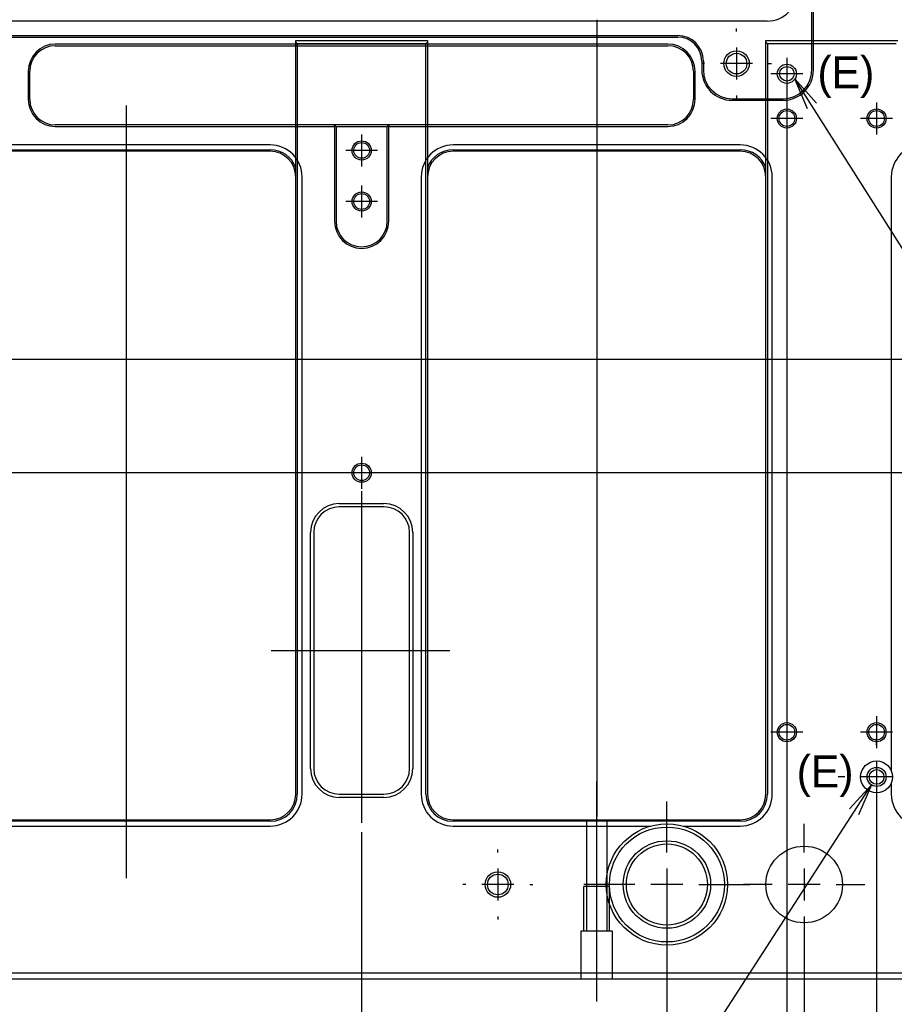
# Model space of a CAD drawing. Extents: x 0 to 826, y -21 to 621.
# Tile 8 of 29: x 352 to 420, y 146 to 223. Entities that reach past the tile are written whole.
import ezdxf
from ezdxf.enums import TextEntityAlignment as Align
from ezdxf.lldxf.tags import DXFTag

# ---------------------------------------------------------------- set-up
doc = ezdxf.new("R2010")
doc.units = 0
doc.layers.add('DEFAULT', color=7, linetype='CONTINUOUS')
doc.layers.add('MKA-275630B', color=7, linetype='CONTINUOUS')
doc.styles.add('SEACAD_ARIAL_TTF', font='txt')
doc.styles.add('SEACAD_SOLID_EDGE_ANSI1_SY', font='semeca1.ttf')
tags = doc.linetypes.add('CENTER2', pattern=[28.575, 19.05, -3.175, 3.175, -3.175]).pattern_tags.tags
tags[10:11] = [DXFTag(74, 4), DXFTag(75, 0), DXFTag(340, '0'), DXFTag(46, 0.0), DXFTag(50, 0.0), DXFTag(44, 0.0), DXFTag(45, 0.0)]
tags[8:9] = [DXFTag(74, 4), DXFTag(75, 0), DXFTag(340, '0'), DXFTag(46, 0.0), DXFTag(50, 0.0), DXFTag(44, 0.0), DXFTag(45, 0.0)]
tags[6:7] = [DXFTag(74, 4), DXFTag(75, 0), DXFTag(340, '0'), DXFTag(46, 0.0), DXFTag(50, 0.0), DXFTag(44, 0.0), DXFTag(45, 0.0)]
tags[4:5] = [DXFTag(74, 4), DXFTag(75, 0), DXFTag(340, '0'), DXFTag(46, 0.0), DXFTag(50, 0.0), DXFTag(44, 0.0), DXFTag(45, 0.0)]
tags = doc.linetypes.add('HIDDEN2', pattern=[4.7625, 3.175, -1.5875]).pattern_tags.tags
tags[6:7] = [DXFTag(74, 4), DXFTag(75, 0), DXFTag(340, '0'), DXFTag(46, 0.0), DXFTag(50, 0.0), DXFTag(44, 0.0), DXFTag(45, 0.0)]
tags[4:5] = [DXFTag(74, 4), DXFTag(75, 0), DXFTag(340, '0'), DXFTag(46, 0.0), DXFTag(50, 0.0), DXFTag(44, 0.0), DXFTag(45, 0.0)]
doc.dimstyles.new('JIS', dxfattribs={"dimtxt": 2.5, "dimasz": 2.5, "dimexe": 1.25, "dimexo": 0.75, "dimgap": 1.25, "dimtad": 1, "dimlfac": 0.5, "dimtxsty": 'SEACAD_ARIAL_TTF', "dimsah": 1, "dimcen": 1.25, "dimazin": 3, "dimtfac": 1, "dimtmove": 0, "dimatfit": 3, "dimtolj": 1})

# ---------------------------------------------------------------- blocks, each defined once
blk = doc.blocks.new('SEANNOT_GROUP115')
at = {"layer": 'DEFAULT', "color": 7, "linetype": 'CENTER2'}
for p, q in [((378.645, 213.969), (378.645, 211.469)), ((379.895, 212.719), (377.395, 212.719))]:
    blk.add_line(p, q, dxfattribs=at)
blk = doc.blocks.new('SEANNOT_GROUP116')
at = {"layer": 'DEFAULT', "color": 7, "linetype": 'CENTER2'}
for p, q in [((378.645, 209.969), (378.645, 207.469)), ((379.895, 208.719), (377.395, 208.719))]:
    blk.add_line(p, q, dxfattribs=at)
blk = doc.blocks.new('SEANNOT_GROUP118')
at = {"layer": 'DEFAULT', "color": 7, "linetype": 'CENTER2'}
for p, q in [((378.645, 188.729), (378.645, 186.229)), ((379.895, 187.479), (377.395, 187.479))]:
    blk.add_line(p, q, dxfattribs=at)
blk = doc.blocks.new('SEANNOT_GROUP119')
at = {"layer": 'DEFAULT', "color": 7, "linetype": 'CENTER2'}
for p, q in [((389.315, 157.734), (389.315, 157.984)), ((389.315, 156.484), (389.315, 153.984)), ((386.815, 155.234), (386.565, 155.234)), ((390.565, 155.234), (388.065, 155.234)), ((391.815, 155.234), (392.065, 155.234)), ((389.315, 152.734), (389.315, 152.484))]:
    blk.add_line(p, q, dxfattribs=at)
blk = doc.blocks.new('SEANNOT_GROUP120')
at = {"layer": 'DEFAULT', "color": 7, "linetype": 'CENTER2'}
for p, q in [((402.56, 157.734), (402.56, 161.734)), ((402.56, 156.484), (402.56, 153.984)), ((400.06, 155.234), (396.06, 155.234)), ((403.81, 155.234), (401.31, 155.234)), ((405.06, 155.234), (409.06, 155.234)), ((402.56, 152.734), (402.56, 148.734))]:
    blk.add_line(p, q, dxfattribs=at)
blk = doc.blocks.new('SEANNOT_GROUP121')
at = {"layer": 'DEFAULT', "color": 7, "linetype": 'CENTER2'}
for p, q in [((413.315, 157.734), (413.315, 159.984)), ((413.315, 156.484), (413.315, 153.984)), ((410.815, 155.234), (408.565, 155.234)), ((414.565, 155.234), (412.065, 155.234)), ((415.815, 155.234), (418.065, 155.234)), ((413.315, 152.734), (413.315, 150.484))]:
    blk.add_line(p, q, dxfattribs=at)
blk = doc.blocks.new('SEANNOT_GROUP122')
at = {"layer": 'DEFAULT', "color": 7, "linetype": 'CENTER2'}
for p, q in [((411.96, 168.409), (411.96, 165.909)), ((413.21, 167.159), (410.71, 167.159))]:
    blk.add_line(p, q, dxfattribs=at)
blk = doc.blocks.new('SEANNOT_GROUP123')
at = {"layer": 'DEFAULT', "color": 7, "linetype": 'CENTER2'}
for p, q in [((418.99, 168.409), (418.99, 165.909)), ((420.24, 167.159), (417.74, 167.159))]:
    blk.add_line(p, q, dxfattribs=at)
blk = doc.blocks.new('SEANNOT_GROUP124')
at = {"layer": 'DEFAULT', "color": 7, "linetype": 'CENTER2'}
for p, q in [((418.99, 166.159), (418.99, 166.659)), ((418.99, 164.909), (418.99, 162.409)), ((416.49, 163.659), (415.99, 163.659)), ((420.24, 163.659), (417.74, 163.659)), ((421.49, 163.659), (421.99, 163.659)), ((418.99, 161.159), (418.99, 160.659))]:
    blk.add_line(p, q, dxfattribs=at)
blk = doc.blocks.new('SEANNOT_GROUP128')
at = {"layer": 'DEFAULT', "color": 7, "linetype": 'CENTER2'}
for p, q in [((408.015, 222.019), (408.015, 222.269)), ((408.015, 220.769), (408.015, 218.269)), ((405.515, 219.519), (405.265, 219.519)), ((409.265, 219.519), (406.765, 219.519)), ((410.515, 219.519), (410.765, 219.519)), ((408.015, 217.019), (408.015, 216.769))]:
    blk.add_line(p, q, dxfattribs=at)
blk = doc.blocks.new('SEANNOT_GROUP129')
at = {"layer": 'DEFAULT', "color": 7, "linetype": 'CENTER2'}
for p, q in [((411.96, 219.969), (411.96, 217.469)), ((413.21, 218.719), (410.71, 218.719))]:
    blk.add_line(p, q, dxfattribs=at)
blk = doc.blocks.new('SEANNOT_GROUP130')
at = {"layer": 'DEFAULT', "color": 7, "linetype": 'CENTER2'}
for p, q in [((411.96, 216.469), (411.96, 213.969)), ((413.21, 215.219), (410.71, 215.219))]:
    blk.add_line(p, q, dxfattribs=at)
blk = doc.blocks.new('SEANNOT_GROUP131')
at = {"layer": 'DEFAULT', "color": 7, "linetype": 'CENTER2'}
for p, q in [((418.99, 216.469), (418.99, 213.969)), ((420.24, 215.219), (417.74, 215.219))]:
    blk.add_line(p, q, dxfattribs=at)
blk = doc.blocks.new('SEANNOT_GROUP188')
at = {"layer": 'DEFAULT', "color": 7, "linetype": 'CENTER2'}
blk.add_line((397.06, 146.069), (397.06, 163.302), dxfattribs=at)
blk = doc.blocks.new('SEANNOT_GROUP254')
at = {"layer": 'DEFAULT', "color": 7, "linetype": 'CONTINUOUS'}
for p, q in [((425.5, 199.419), (425.5, 204.419)), ((430.587, 204.419), (430.587, 199.419)), ((441.536, 204.419), (441.536, 199.419)), ((446.536, 204.419), (446.536, 199.419)), ((423, 201.919), (425.5, 201.919))]:
    blk.add_line(p, q, dxfattribs=at)
for points in [[(423, 201.919), (412.593, 218.317)], [(413.581, 215.983), (412.593, 218.317), (414.285, 216.429)], [(425.5, 199.419), (451.536, 199.419), (451.536, 204.419), (425.5, 204.419)]]:
    blk.add_lwpolyline(points, dxfattribs=at)
for s, style, p in [('l', 'SEACAD_SOLID_EDGE_ANSI1_SY', (426.125, 203.169)), ('O', 'SEACAD_SOLID_EDGE_ANSI1_SY', (431.212, 203.169)), ('0.04', 'SEACAD_ARIAL_TTF', (434.063, 203.169)), ('A', 'SEACAD_ARIAL_TTF', (442.868, 203.169)), ('B', 'SEACAD_ARIAL_TTF', (447.868, 203.169))]:
    blk.add_text(s, height=2.5, dxfattribs=dict(at, style=style)).set_placement(p, align=Align.TOP_LEFT)
blk = doc.blocks.new('SEANNOT_GROUP255')
at = {"layer": 'DEFAULT', "color": 7, "linetype": 'CONTINUOUS'}
for p, q in [((365.681, 122.841), (365.681, 127.841)), ((370.768, 127.841), (370.768, 122.841)), ((381.717, 127.841), (381.717, 122.841)), ((386.717, 127.841), (386.717, 122.841)), ((394.217, 125.341), (391.717, 125.341))]:
    blk.add_line(p, q, dxfattribs=at)
for points in [[(394.217, 125.341), (418.583, 163.029)], [(416.876, 161.156), (418.583, 163.029), (417.575, 160.703)], [(365.681, 122.841), (391.717, 122.841), (391.717, 127.841), (365.681, 127.841)]]:
    blk.add_lwpolyline(points, dxfattribs=at)
for s, style, p in [('l', 'SEACAD_SOLID_EDGE_ANSI1_SY', (366.306, 126.591)), ('O', 'SEACAD_SOLID_EDGE_ANSI1_SY', (371.393, 126.591)), ('0.04', 'SEACAD_ARIAL_TTF', (374.244, 126.591)), ('A', 'SEACAD_ARIAL_TTF', (383.049, 126.591)), ('B', 'SEACAD_ARIAL_TTF', (388.049, 126.591))]:
    blk.add_text(s, height=2.5, dxfattribs=dict(at, style=style)).set_placement(p, align=Align.TOP_LEFT)
blk = doc.blocks.new('SEANNOT_GROUP256')
at = {"layer": 'DEFAULT', "color": 7, "linetype": 'CONTINUOUS'}
for p, q in [((356.473, 130.502), (356.473, 135.502)), ((361.561, 135.502), (361.561, 130.502)), ((372.51, 135.502), (372.51, 130.502)), ((377.51, 135.502), (377.51, 130.502)), ((352.506, 133.002), (356.473, 133.002))]:
    blk.add_line(p, q, dxfattribs=at)
for points in [[(352.506, 133.002), (343.982, 150.728)], [(344.69, 148.294), (343.982, 150.728), (345.441, 148.655)], [(356.473, 130.502), (382.51, 130.502), (382.51, 135.502), (356.473, 135.502)]]:
    blk.add_lwpolyline(points, dxfattribs=at)
for s, style, p in [('l', 'SEACAD_SOLID_EDGE_ANSI1_SY', (357.098, 134.252)), ('O', 'SEACAD_SOLID_EDGE_ANSI1_SY', (362.186, 134.252)), ('0.04', 'SEACAD_ARIAL_TTF', (365.037, 134.252)), ('A', 'SEACAD_ARIAL_TTF', (373.841, 134.252)), ('B', 'SEACAD_ARIAL_TTF', (378.841, 134.252))]:
    blk.add_text(s, height=2.5, dxfattribs=dict(at, style=style)).set_placement(p, align=Align.TOP_LEFT)
blk = doc.blocks.new('SEANNOT_GROUP288')
at = {"layer": 'DEFAULT', "color": 7, "linetype": 'CENTER2'}
blk.add_line((360.23, 155.738), (360.23, 216.225), dxfattribs=at)
blk = doc.blocks.new('SEANNOT_GROUP289')
at = {"layer": 'DEFAULT', "color": 7, "linetype": 'CENTER2'}
blk.add_line((397.06, 222.944), (397.06, 160.559), dxfattribs=at)
blk = doc.blocks.new('SEANNOT_GROUP292')
at = {"layer": 'DEFAULT', "color": 7, "linetype": 'CENTER2'}
blk.add_line((454.055, 187.479), (187.562, 187.479), dxfattribs=at)
blk = doc.blocks.new('SEANNOT_GROUP297')
at = {"layer": 'DEFAULT', "color": 7, "linetype": 'CENTER2'}
blk.add_line((378.645, 186.048), (378.645, 160.071), dxfattribs=at)
blk = doc.blocks.new('SEANNOT_GROUP298')
at = {"layer": 'DEFAULT', "color": 7, "linetype": 'CENTER2'}
blk.add_line((371.55, 173.559), (385.56, 173.559), dxfattribs=at)
blk = doc.blocks.new('SE')
at = {"layer": 'MKA-275630B', "color": 7, "linetype": 'HIDDEN2'}
for p, q in [((413.915, 219.019), (413.915, 256.969)), ((414.04, 219.019), (414.04, 256.969)), ((346.815, 221.719), (403.415, 221.719)), ((346.815, 221.594), (403.415, 221.594)), ((402.645, 221.044), (354.645, 221.044)), ((354.645, 220.919), (402.645, 220.919)), ((405.29, 219.719), (405.29, 219.019)), ((405.415, 219.719), (405.415, 219.019)), ((352.52, 218.919), (352.52, 216.719)), ((352.645, 216.719), (352.645, 218.919)), ((404.645, 218.919), (404.645, 216.719)), ((404.77, 216.719), (404.77, 218.919)), ((407.665, 216.769), (411.665, 216.769)), ((407.665, 216.644), (411.665, 216.644)), ((402.645, 214.719), (354.645, 214.719)), ((354.645, 214.594), (376.52, 214.594)), ((376.52, 214.594), (376.52, 214.719)), ((376.645, 214.594), (376.52, 214.719)), ((376.52, 214.594), (376.52, 207.169)), ((376.645, 214.594), (376.52, 214.594)), ((376.645, 214.594), (376.645, 207.169)), ((376.645, 214.594), (380.645, 214.594)), ((380.77, 214.719), (380.645, 214.594)), ((380.645, 207.169), (380.645, 214.594)), ((380.77, 214.594), (380.645, 214.594)), ((380.77, 214.719), (380.77, 214.594)), ((380.77, 214.594), (402.645, 214.594)), ((380.77, 207.169), (380.77, 214.594)), ((371.48, 213.149), (348.98, 213.149)), ((408.31, 213.149), (385.81, 213.149)), ((373.98, 162.309), (373.98, 210.649)), ((383.31, 210.649), (383.31, 162.309)), ((410.81, 162.309), (410.81, 210.649)), ((420.14, 210.649), (420.14, 164.149)), ((420.14, 163.169), (420.14, 162.309)), ((348.98, 159.809), (371.48, 159.809)), ((385.81, 159.809), (401.282, 159.809)), ((396.249, 160.309), (396.249, 155.069)), ((397.87, 155.069), (397.87, 160.309)), ((403.837, 159.809), (408.31, 159.809)), ((396.06, 151.569), (396.06, 155.069)), ((398.06, 155.069), (396.06, 155.069)), ((396.249, 155.069), (396.249, 151.569)), ((397.87, 151.569), (397.87, 155.069)), ((398.06, 151.569), (398.06, 155.069)), ((398.31, 151.569), (395.81, 151.569)), ((395.81, 151.569), (395.81, 147.819)), ((398.31, 147.819), (398.31, 151.569))]:
    blk.add_line(p, q, dxfattribs=at)
at = {"layer": 'MKA-275630B', "color": 7, "linetype": 'CONTINUOUS'}
for p, q in [((410.415, 222.844), (273.215, 222.844)), ((373.48, 221.319), (383.81, 221.319)), ((373.48, 221.194), (373.48, 221.319)), ((383.81, 221.319), (383.81, 221.194)), ((410.31, 221.319), (420.64, 221.319)), ((410.31, 221.194), (410.31, 221.319)), ((373.48, 162.309), (373.48, 221.194)), ((373.605, 221.069), (373.48, 221.194)), ((373.605, 221.069), (373.605, 162.309)), ((383.685, 221.069), (373.605, 221.069)), ((383.81, 221.194), (383.685, 221.069)), ((383.685, 162.309), (383.685, 221.069)), ((383.81, 221.194), (383.81, 162.309)), ((410.31, 162.309), (410.31, 221.194)), ((410.435, 221.069), (410.31, 221.194)), ((410.435, 221.069), (410.435, 162.309)), ((420.515, 221.069), (410.435, 221.069)), ((348.98, 212.774), (371.48, 212.774)), ((371.48, 212.649), (348.98, 212.649)), ((385.81, 212.774), (408.31, 212.774)), ((408.31, 212.649), (385.81, 212.649)), ((376.895, 185.059), (380.395, 185.059)), ((380.395, 184.809), (376.895, 184.809)), ((374.645, 164.309), (374.645, 182.809)), ((374.895, 182.809), (374.895, 164.309)), ((382.395, 164.309), (382.395, 182.809)), ((382.645, 182.809), (382.645, 164.309)), ((376.895, 162.309), (380.395, 162.309)), ((380.395, 162.059), (376.895, 162.059)), ((348.98, 160.309), (371.48, 160.309)), ((371.48, 160.184), (348.98, 160.184)), ((385.81, 160.309), (408.31, 160.309)), ((408.31, 160.184), (385.81, 160.184)), ((143.015, 148.319), (540.615, 148.319)), ((540.615, 147.819), (143.015, 147.819))]:
    blk.add_line(p, q, dxfattribs=at)
for centre, radius in [((408.015, 219.519), 1), ((408.015, 219.519), 0.81), ((411.96, 218.719), 0.75), ((411.96, 218.719), 0.575), ((411.96, 215.219), 0.75), ((418.99, 215.219), 0.75), ((411.96, 215.219), 0.615), ((418.99, 215.219), 0.615), ((378.645, 212.719), 0.75), ((378.645, 212.719), 0.615), ((378.645, 208.719), 0.75), ((378.645, 208.719), 0.615), ((378.645, 187.479), 0.75), ((378.645, 187.479), 0.615), ((411.96, 167.159), 0.75), ((411.96, 167.159), 0.615), ((418.99, 167.159), 0.75), ((418.99, 167.159), 0.615), ((418.99, 163.659), 0.75), ((418.99, 163.659), 0.575), ((402.56, 155.234), 4.75), ((402.56, 155.234), 4.5), ((402.56, 155.234), 3.425), ((402.56, 155.234), 3.175), ((413.315, 155.234), 3), ((389.315, 155.234), 1), ((389.315, 155.234), 0.81)]:
    blk.add_circle(centre, radius, dxfattribs=at)
at = {"layer": 'MKA-275630B', "color": 7, "linetype": 'HIDDEN2'}
blk.add_circle((418.99, 163.659), 1.25, dxfattribs=at)
at = {"layer": 'MKA-275630B', "color": 7, "linetype": 'CONTINUOUS'}
for centre, radius, start, end in [((410.415, 225.219), 2.375, 270, 0), ((371.48, 210.649), 2.125, 19.74992, 90), ((371.48, 210.649), 2, 0, 90), ((385.81, 210.649), 2.125, 90, 160.25008), ((385.81, 210.649), 2, 90, 180), ((408.31, 210.649), 2.125, 19.74992, 90), ((408.31, 210.649), 2, 0, 90), ((376.895, 182.809), 2.25, 90, 180), ((380.395, 182.809), 2.25, 0, 90), ((376.895, 182.809), 2, 90, 180), ((380.395, 182.809), 2, 0, 90), ((376.895, 164.309), 2.25, 180, 270), ((376.895, 164.309), 2, 180, 270), ((380.395, 164.309), 2.25, 270, 0), ((380.395, 164.309), 2, 270, 0), ((371.48, 162.309), 2.125, 270, 0), ((371.48, 162.309), 2, 270, 0), ((385.81, 162.309), 2.125, 180, 270), ((385.81, 162.309), 2, 180, 270), ((408.31, 162.309), 2.125, 270, 0), ((408.31, 162.309), 2, 270, 0)]:
    blk.add_arc(centre, radius, start, end, dxfattribs=at)
at = {"layer": 'MKA-275630B', "color": 7, "linetype": 'HIDDEN2'}
for centre, radius, start, end in [((403.415, 219.719), 2, 0, 90), ((403.415, 219.719), 1.875, 0, 90), ((354.645, 218.919), 2.125, 90, 180), ((354.645, 218.919), 2, 90, 180), ((402.645, 218.919), 2.125, 0, 90), ((402.645, 218.919), 2, 0, 90), ((407.665, 219.019), 2.375, 180, 270), ((407.665, 219.019), 2.25, 180, 270), ((411.665, 219.019), 2.25, 270, 0), ((411.665, 219.019), 2.375, 270, 0), ((354.645, 216.719), 2.125, 180, 270), ((354.645, 216.719), 2, 180, 270), ((402.645, 216.719), 2, 270, 0), ((402.645, 216.719), 2.125, 270, 0), ((371.48, 210.649), 2.5, 0, 90), ((385.81, 210.649), 2.5, 90, 180), ((408.31, 210.649), 2.5, 0, 90), ((422.64, 210.649), 2.5, 90, 180), ((378.645, 207.169), 2.125, 180, 0), ((378.645, 207.169), 2, 180, 0), ((371.48, 162.309), 2.5, 270, 0), ((385.81, 162.309), 2.5, 180, 270), ((408.31, 162.309), 2.5, 270, 0), ((422.64, 162.309), 2.5, 180, 270)]:
    blk.add_arc(centre, radius, start, end, dxfattribs=at)
blk = doc.blocks.new('DMBLK277')
at = {"layer": 'DEFAULT', "color": 7, "linetype": 'CONTINUOUS'}
for p, q in [((489.37, 368.779), (607.682, 368.779)), ((606.432, 163.659), (606.432, 368.779)), ((422.74, 163.659), (607.682, 163.659))]:
    blk.add_line(p, q, dxfattribs=at)
for points in [[(606.016, 366.279), (606.432, 368.779), (606.849, 366.279)], [(605.807, 256.789), (600.807, 256.789), (600.807, 270.05), (605.807, 270.05), (605.807, 256.789)], [(606.016, 166.159), (606.432, 163.659), (606.849, 166.159)]]:
    blk.add_lwpolyline(points, dxfattribs=at)
at = {"layer": 'DEFAULT', "color": 7, "linetype": 'CONTINUOUS', "style": 'SEACAD_ARIAL_TTF'}
for s, p in [(' (E)', (603.307, 270.05)), ('410.24', (602.057, 258.039))]:
    blk.add_text(s, height=2.5, rotation=90, dxfattribs=at).set_placement(p, align=Align.TOP_LEFT)
blk = doc.blocks.new('DMBLK278')
at = {"layer": 'DEFAULT', "color": 7, "linetype": 'CONTINUOUS'}
for p, q in [((422.74, 313.719), (570.482, 313.719)), ((569.232, 313.719), (569.232, 218.719)), ((489.37, 218.719), (570.482, 218.719))]:
    blk.add_line(p, q, dxfattribs=at)
for points in [[(568.816, 311.219), (569.232, 313.719), (569.649, 311.219)], [(568.607, 259.235), (563.607, 259.235), (563.607, 267.605), (568.607, 267.605), (568.607, 259.235)], [(568.816, 221.219), (569.232, 218.719), (569.649, 221.219)]]:
    blk.add_lwpolyline(points, dxfattribs=at)
at = {"layer": 'DEFAULT', "color": 7, "linetype": 'CONTINUOUS', "style": 'SEACAD_ARIAL_TTF'}
for s, p in [(' (E)', (566.107, 267.605)), ('190', (564.857, 260.485))]:
    blk.add_text(s, height=2.5, rotation=90, dxfattribs=at).set_placement(p, align=Align.TOP_LEFT)
blk = doc.blocks.new('DMBLK280')
at = {"layer": 'DEFAULT', "color": 7, "linetype": 'CONTINUOUS'}
for p, q in [((345.065, 336.069), (585.083, 336.069)), ((583.833, 336.069), (583.833, 196.369)), ((345.065, 196.369), (585.083, 196.369))]:
    blk.add_line(p, q, dxfattribs=at)
for points in [[(583.417, 333.569), (583.833, 336.069), (584.25, 333.569)], [(583.417, 198.869), (583.833, 196.369), (584.25, 198.869)]]:
    blk.add_lwpolyline(points, dxfattribs=at)
at = {"layer": 'DEFAULT', "color": 7, "linetype": 'CONTINUOUS', "style": 'SEACAD_ARIAL_TTF'}
for s, p in [('±0.05', (580.708, 266.371)), ('279.4', (580.708, 257.317))]:
    blk.add_text(s, height=2.5, rotation=90, dxfattribs=at).set_placement(p, align=Align.TOP_LEFT)
blk = doc.blocks.new('DMBLK299')
at = {"layer": 'DEFAULT', "color": 7, "linetype": 'CONTINUOUS'}
for p, q in [((198.01, 167.409), (198.01, 486.435)), ((485.62, 372.529), (485.62, 486.435)), ((485.62, 485.185), (198.01, 485.185))]:
    blk.add_line(p, q, dxfattribs=at)
for points in [[(332.386, 485.81), (332.386, 490.81), (345.646, 490.81), (345.646, 485.81), (332.386, 485.81)], [(200.51, 484.768), (198.01, 485.185), (200.51, 485.602)], [(483.12, 484.768), (485.62, 485.185), (483.12, 485.602)]]:
    blk.add_lwpolyline(points, dxfattribs=at)
at = {"layer": 'DEFAULT', "color": 7, "linetype": 'CONTINUOUS', "style": 'SEACAD_ARIAL_TTF'}
for s, p in [('575.22', (333.636, 489.56)), (' (E)', (345.646, 488.31))]:
    blk.add_text(s, height=2.5, dxfattribs=at).set_placement(p, align=Align.TOP_LEFT)
blk = doc.blocks.new('DMBLK367')
at = {"layer": 'DEFAULT', "color": 7, "linetype": 'CONTINUOUS'}
for p, q in [((338.3, 217.969), (338.3, 113.872)), ((345.33, 159.909), (345.33, 113.872)), ((367.557, 115.122), (333.3, 115.122))]:
    blk.add_line(p, q, dxfattribs=at)
for points in [[(350.655, 115.747), (350.655, 120.747), (361.959, 120.747), (361.959, 115.747), (350.655, 115.747)], [(335.8, 115.539), (338.3, 115.122), (335.8, 114.706)], [(347.83, 115.539), (345.33, 115.122), (347.83, 114.706)]]:
    blk.add_lwpolyline(points, dxfattribs=at)
at = {"layer": 'DEFAULT', "color": 7, "linetype": 'CONTINUOUS', "style": 'SEACAD_ARIAL_TTF'}
for s, p in [('14.06', (351.905, 119.497)), (' (E)', (361.959, 118.247))]:
    blk.add_text(s, height=2.5, dxfattribs=at).set_placement(p, align=Align.TOP_LEFT)
blk = doc.blocks.new('DMBLK369')
at = {"layer": 'DEFAULT', "color": 7, "linetype": 'CONTINUOUS'}
for p, q in [((402.56, 154.484), (402.56, 107.408)), ((341.815, 43.688), (341.815, 109.908)), ((341.815, 108.658), (402.56, 108.658))]:
    blk.add_line(p, q, dxfattribs=at)
for points in [[(344.315, 108.241), (341.815, 108.658), (344.315, 109.075)], [(400.06, 108.241), (402.56, 108.658), (400.06, 109.075)]]:
    blk.add_lwpolyline(points, dxfattribs=at)
at = {"layer": 'DEFAULT', "color": 7, "linetype": 'CONTINUOUS', "style": 'SEACAD_ARIAL_TTF'}
blk.add_text('121.49', height=2.5, dxfattribs=at).set_placement((366.807, 111.783), align=Align.TOP_LEFT)
blk = doc.blocks.new('DMBLK370')
at = {"layer": 'DEFAULT', "color": 7, "linetype": 'CONTINUOUS'}
for p, q in [((378.645, 159.321), (378.645, 102.236)), ((304.985, 158.406), (304.985, 102.236)), ((304.985, 103.486), (378.645, 103.486))]:
    blk.add_line(p, q, dxfattribs=at)
for points in [[(307.485, 103.903), (304.985, 103.486), (307.485, 103.07)], [(376.145, 103.903), (378.645, 103.486), (376.145, 103.07)]]:
    blk.add_lwpolyline(points, dxfattribs=at)
at = {"layer": 'DEFAULT', "color": 7, "linetype": 'CONTINUOUS', "style": 'SEACAD_ARIAL_TTF'}
for s, p in [('147.32', (331.935, 106.611)), ('±0.05', (342.945, 106.611))]:
    blk.add_text(s, height=2.5, dxfattribs=at).set_placement(p, align=Align.TOP_LEFT)
blk = doc.blocks.new('DMBLK371')
at = {"layer": 'DEFAULT', "color": 7, "linetype": 'CONTINUOUS'}
for p, q in [((271.67, 163.909), (271.67, 89.815)), ((411.96, 163.909), (411.96, 89.815)), ((271.67, 91.065), (411.96, 91.065))]:
    blk.add_line(p, q, dxfattribs=at)
for points in [[(274.17, 91.482), (271.67, 91.065), (274.17, 90.648)], [(409.46, 91.482), (411.96, 91.065), (409.46, 90.648)]]:
    blk.add_lwpolyline(points, dxfattribs=at)
at = {"layer": 'DEFAULT', "color": 7, "linetype": 'CONTINUOUS', "style": 'SEACAD_ARIAL_TTF'}
for s, p in [('280.58', (331.935, 94.19)), ('±0.05', (342.945, 94.19))]:
    blk.add_text(s, height=2.5, dxfattribs=at).set_placement(p, align=Align.TOP_LEFT)
blk = doc.blocks.new('DMBLK372')
at = {"layer": 'DEFAULT', "color": 7, "linetype": 'CONTINUOUS'}
for p, q in [((411.96, 217.969), (411.96, 94.876)), ((271.67, 162.909), (271.67, 94.876)), ((271.67, 96.126), (411.96, 96.126))]:
    blk.add_line(p, q, dxfattribs=at)
for points in [[(332.386, 96.751), (332.386, 101.751), (345.646, 101.751), (345.646, 96.751), (332.386, 96.751)], [(274.17, 96.542), (271.67, 96.126), (274.17, 95.709)], [(409.46, 96.542), (411.96, 96.126), (409.46, 95.709)]]:
    blk.add_lwpolyline(points, dxfattribs=at)
at = {"layer": 'DEFAULT', "color": 7, "linetype": 'CONTINUOUS', "style": 'SEACAD_ARIAL_TTF'}
for s, p in [('280.58', (333.636, 100.501)), (' (E)', (345.646, 99.251))]:
    blk.add_text(s, height=2.5, dxfattribs=at).set_placement(p, align=Align.TOP_LEFT)
blk = doc.blocks.new('DMBLK373')
at = {"layer": 'DEFAULT', "color": 7, "linetype": 'CONTINUOUS'}
for p, q in [((264.64, 163.909), (264.64, 73.379)), ((418.99, 163.909), (418.99, 73.379)), ((264.64, 74.629), (418.99, 74.629))]:
    blk.add_line(p, q, dxfattribs=at)
for points in [[(267.14, 75.045), (264.64, 74.629), (267.14, 74.212)], [(416.49, 75.045), (418.99, 74.629), (416.49, 74.212)]]:
    blk.add_lwpolyline(points, dxfattribs=at)
at = {"layer": 'DEFAULT', "color": 7, "linetype": 'CONTINUOUS', "style": 'SEACAD_ARIAL_TTF'}
for s, p in [('±0.05', (341.967, 77.754)), ('308.7', (332.913, 77.754))]:
    blk.add_text(s, height=2.5, dxfattribs=at).set_placement(p, align=Align.TOP_LEFT)
blk = doc.blocks.new('DMBLK374')
at = {"layer": 'DEFAULT', "color": 7, "linetype": 'CONTINUOUS'}
for p, q in [((264.64, 217.969), (264.64, 78.153)), ((418.99, 162.909), (418.99, 78.153)), ((264.64, 79.403), (418.99, 79.403))]:
    blk.add_line(p, q, dxfattribs=at)
for points in [[(333.364, 80.028), (333.364, 85.028), (344.668, 85.028), (344.668, 80.028), (333.364, 80.028)], [(267.14, 79.82), (264.64, 79.403), (267.14, 78.986)], [(416.49, 79.82), (418.99, 79.403), (416.49, 78.986)]]:
    blk.add_lwpolyline(points, dxfattribs=at)
at = {"layer": 'DEFAULT', "color": 7, "linetype": 'CONTINUOUS', "style": 'SEACAD_ARIAL_TTF'}
for s, p in [('308.7', (334.614, 83.778)), (' (E)', (344.668, 82.528))]:
    blk.add_text(s, height=2.5, dxfattribs=at).set_placement(p, align=Align.TOP_LEFT)
blk = doc.blocks.new('DMBLK376')
at = {"layer": 'DEFAULT', "color": 7, "linetype": 'CONTINUOUS'}
for p, q in [((476.22, 154.484), (476.22, 63.448)), ((341.815, 43.688), (341.815, 65.948)), ((341.815, 64.698), (476.22, 64.698))]:
    blk.add_line(p, q, dxfattribs=at)
for points in [[(344.315, 64.282), (341.815, 64.698), (344.315, 65.115)], [(473.72, 64.282), (476.22, 64.698), (473.72, 65.115)]]:
    blk.add_lwpolyline(points, dxfattribs=at)
at = {"layer": 'DEFAULT', "color": 7, "linetype": 'CONTINUOUS', "style": 'SEACAD_ARIAL_TTF'}
for s, p in [('268.81', (399.137, 67.823)), ('±0.05', (410.148, 67.823))]:
    blk.add_text(s, height=2.5, dxfattribs=at).set_placement(p, align=Align.TOP_LEFT)
blk = doc.blocks.new('DMBLK377')
at = {"layer": 'DEFAULT', "color": 7, "linetype": 'CONTINUOUS'}
for p, q in [((413.315, 151.484), (413.315, 85.219)), ((270.315, 149.734), (270.315, 85.219)), ((270.315, 86.469), (413.315, 86.469))]:
    blk.add_line(p, q, dxfattribs=at)
for points in [[(272.815, 86.886), (270.315, 86.469), (272.815, 86.052)], [(410.815, 86.886), (413.315, 86.469), (410.815, 86.052)]]:
    blk.add_lwpolyline(points, dxfattribs=at)
at = {"layer": 'DEFAULT', "color": 7, "linetype": 'CONTINUOUS', "style": 'SEACAD_ARIAL_TTF'}
for s, p in [('286', (334.38, 89.594)), ('±0.05', (340.5, 89.594))]:
    blk.add_text(s, height=2.5, dxfattribs=at).set_placement(p, align=Align.TOP_LEFT)
blk = doc.blocks.new('DMBLK379')
at = {"layer": 'DEFAULT', "color": 7, "linetype": 'CONTINUOUS'}
for p, q in [((452.305, 159.673), (452.305, 68.796)), ((231.325, 159.25), (231.325, 68.796)), ((231.325, 70.046), (452.305, 70.046))]:
    blk.add_line(p, q, dxfattribs=at)
for points in [[(233.825, 70.462), (231.325, 70.046), (233.825, 69.629)], [(449.805, 70.462), (452.305, 70.046), (449.805, 69.629)]]:
    blk.add_lwpolyline(points, dxfattribs=at)
at = {"layer": 'DEFAULT', "color": 7, "linetype": 'CONTINUOUS', "style": 'SEACAD_ARIAL_TTF'}
for s, p in [('±0.05', (342.945, 73.171)), ('441.96', (331.935, 73.171))]:
    blk.add_text(s, height=2.5, dxfattribs=at).set_placement(p, align=Align.TOP_LEFT)
blk = doc.blocks.new('DMBLK380')
at = {"layer": 'DEFAULT', "color": 7, "linetype": 'CONTINUOUS'}
for p, q in [((198.01, 166.409), (198.01, 51.615)), ((485.62, 166.409), (485.62, 51.615)), ((485.62, 52.865), (198.01, 52.865))]:
    blk.add_line(p, q, dxfattribs=at)
for points in [[(200.51, 53.281), (198.01, 52.865), (200.51, 52.448)], [(483.12, 53.281), (485.62, 52.865), (483.12, 52.448)]]:
    blk.add_lwpolyline(points, dxfattribs=at)
at = {"layer": 'DEFAULT', "color": 7, "linetype": 'CONTINUOUS', "style": 'SEACAD_ARIAL_TTF'}
for s, p in [('575.22', (331.935, 55.99)), ('±0.05', (342.945, 55.99))]:
    blk.add_text(s, height=2.5, dxfattribs=at).set_placement(p, align=Align.TOP_LEFT)
blk = doc.blocks.new('DMBLK381')
at = {"layer": 'DEFAULT', "color": 7, "linetype": 'CONTINUOUS'}
for p, q in [((485.62, 217.969), (485.62, 43.833)), ((198.01, 162.909), (198.01, 43.833)), ((198.01, 45.083), (485.62, 45.083))]:
    blk.add_line(p, q, dxfattribs=at)
for points in [[(332.386, 45.708), (332.386, 50.708), (345.646, 50.708), (345.646, 45.708), (332.386, 45.708)], [(200.51, 45.499), (198.01, 45.083), (200.51, 44.666)], [(483.12, 45.499), (485.62, 45.083), (483.12, 44.666)]]:
    blk.add_lwpolyline(points, dxfattribs=at)
at = {"layer": 'DEFAULT', "color": 7, "linetype": 'CONTINUOUS', "style": 'SEACAD_ARIAL_TTF'}
for s, p in [('575.22', (333.636, 49.458)), (' (E)', (345.646, 48.208))]:
    blk.add_text(s, height=2.5, dxfattribs=at).set_placement(p, align=Align.TOP_LEFT)
blk = doc.blocks.new('DMBLK389')
at = {"layer": 'DEFAULT', "color": 7, "linetype": 'CONTINUOUS'}
for p, q in [((199.06, 261.769), (199.06, 57.531)), ((484.57, 261.769), (484.57, 57.531)), ((199.06, 58.781), (484.57, 58.781))]:
    blk.add_line(p, q, dxfattribs=at)
for points in [[(201.56, 59.197), (199.06, 58.781), (201.56, 58.364)], [(482.07, 59.197), (484.57, 58.781), (482.07, 58.364)]]:
    blk.add_lwpolyline(points, dxfattribs=at)
at = {"layer": 'DEFAULT', "color": 7, "linetype": 'CONTINUOUS', "style": 'SEACAD_ARIAL_TTF'}
blk.add_text('571.02', height=2.5, dxfattribs=at).set_placement((336.435, 61.906), align=Align.TOP_LEFT)

msp = doc.modelspace()

# ---------------------------------------------------------------- block references
at = {"layer": 'DEFAULT'}
for name in ['SE', 'SEANNOT_GROUP289', 'SEANNOT_GROUP128', 'SEANNOT_GROUP129', 'SEANNOT_GROUP254', 'SEANNOT_GROUP288', 'SEANNOT_GROUP130', 'SEANNOT_GROUP131', 'SEANNOT_GROUP115', 'SEANNOT_GROUP116', 'SEANNOT_GROUP118', 'SEANNOT_GROUP292', 'SEANNOT_GROUP297', 'SEANNOT_GROUP298', 'SEANNOT_GROUP122', 'SEANNOT_GROUP123', 'SEANNOT_GROUP124', 'SEANNOT_GROUP255', 'SEANNOT_GROUP188', 'SEANNOT_GROUP120', 'SEANNOT_GROUP121', 'SEANNOT_GROUP119', 'SEANNOT_GROUP256']:
    msp.add_blockref(name, (0, 0), dxfattribs=at)

# ---------------------------------------------------------------- texts
at = {"layer": 'DEFAULT', "color": 7, "linetype": 'CONTINUOUS', "style": 'SEACAD_ARIAL_TTF'}
for p in [(414.3548, 220.0831), (412.7251, 165.3371)]:
    msp.add_text('(E)', height=2.5, dxfattribs=at).set_placement(p, align=Align.TOP_LEFT)

# ---------------------------------------------------------------- dimensions: what is measured, and where the dimension line sits
at = {"layer": 'DEFAULT', "color": 7, "linetype": 'CONTINUOUS'}
for base, p1, p2, text, override, picture, middle in [((198.0099, 485.185), (485.6199, 368.7787), (198.0099, 163.6587), '\\A1;<> (E)', {"dimgap": -1.25, "dimlfac": 2}, 'DMBLK299', (341.8149, 485.185)), ((484.5699, 58.7806), (199.0599, 262.5187), (484.5699, 269.9187), '\\A1;<>', {"dimlfac": 2}, 'DMBLK389', (341.8149, 58.7806)), ((485.6199, 45.0828), (198.0099, 163.6587), (485.6199, 218.7187), '\\A1;<> (E)', {"dimgap": -1.25, "dimlfac": 2}, 'DMBLK381', (341.8149, 45.0828)), ((418.9899, 79.403), (264.6399, 218.7187), (418.9899, 163.6587), '\\A1;<> (E)', {"dimgap": -1.25, "dimlfac": 2}, 'DMBLK374', (341.8149, 79.403)), ((411.9599, 96.1255), (271.6699, 163.6587), (411.9599, 218.7187), '\\A1;<> (E)', {"dimgap": -1.25, "dimlfac": 2}, 'DMBLK372', (341.8149, 96.1255)), ((338.2999, 115.1223), (345.3299, 163.6587), (338.2999, 218.7187), '\\A1;<> (E)', {"dimgap": -1.25, "dimlfac": 2}, 'DMBLK367', (350.6549, 115.1223)), ((198.0099, 52.8646), (485.6199, 167.1587), (198.0099, 167.1587), '\\A1;<>%%p0.05', {"dimlfac": 2}, 'DMBLK380', (341.8149, 52.8646)), ((378.6449, 103.4864), (304.9849, 159.1557), (378.6449, 160.0709), '\\A1;<>%%p0.05', {"dimlfac": 2}, 'DMBLK370', (341.8149, 103.4864)), ((413.3149, 86.4689), (270.3149, 155.2337), (413.3149, 152.2337), '\\A1;<>%%p0.05', {"dimlfac": 2}, 'DMBLK377', (341.8149, 86.4689)), ((402.5599, 108.6579), (341.8149, 42.9377), (402.5599, 155.2337), '\\A1;<>', {"dimlfac": 2}, 'DMBLK369', (372.1874, 108.6579)), ((476.2199, 64.6984), (341.8149, 42.9377), (476.2199, 155.2337), '\\A1;<>%%p0.05', {"dimlfac": 2}, 'DMBLK376', (409.0174, 64.6984))]:
    dim = msp.add_linear_dim(base=base, p1=p1, p2=p2, text=text, dimstyle='JIS', override=override, dxfattribs=at)
    dim.commit()
    dim.dimension.update_dxf_attribs({"geometry": picture, "text_midpoint": middle, "dimtype": 160})
for base, p1, p2, angle, text, override, picture, middle, dimtype in [((606.4324, 368.7787), (418.9899, 163.6587), (485.6199, 368.7787), 90, '\\A1;<> (E)', {"dimgap": -1.25, "dimlfac": 2}, 'DMBLK277', (606.4324, 266.2187), 160), ((583.8333, 336.0687), (341.8149, 336.0687), (341.8149, 196.3687), 270, '\\A1;<>%%p0.05', {"dimlfac": 2}, 'DMBLK280', (583.8333, 266.2187), 161), ((569.2324, 218.7187), (418.9899, 313.7187), (485.6199, 218.7187), 90, '\\A1;<> (E)', {"dimgap": -1.25, "dimlfac": 2}, 'DMBLK278', (569.2324, 266.2187), 160), ((264.6399, 74.6288), (264.6399, 167.1587), (418.9899, 167.1587), 0, '\\A1;<>%%p0.05', {"dimlfac": 2}, 'DMBLK373', (341.8149, 74.6288), 161), ((271.6699, 91.065), (271.6699, 167.1587), (411.9599, 167.1587), 0, '\\A1;<>%%p0.05', {"dimlfac": 2}, 'DMBLK371', (341.8149, 91.065), 161), ((231.3249, 70.0455), (231.3249, 160.0005), (452.3049, 160.4229), 0.109518, '\\A1;<>%%p0.05', {"dimlfac": 2}, 'DMBLK379', (341.8149, 70.0455), 161)]:
    dim = msp.add_linear_dim(base=base, p1=p1, p2=p2, angle=angle, text=text, dimstyle='JIS', override=override, dxfattribs=at)
    dim.commit()
    dim.dimension.update_dxf_attribs({"geometry": picture, "text_midpoint": middle, "dimtype": dimtype})

doc.saveas('drawing.dxf')
